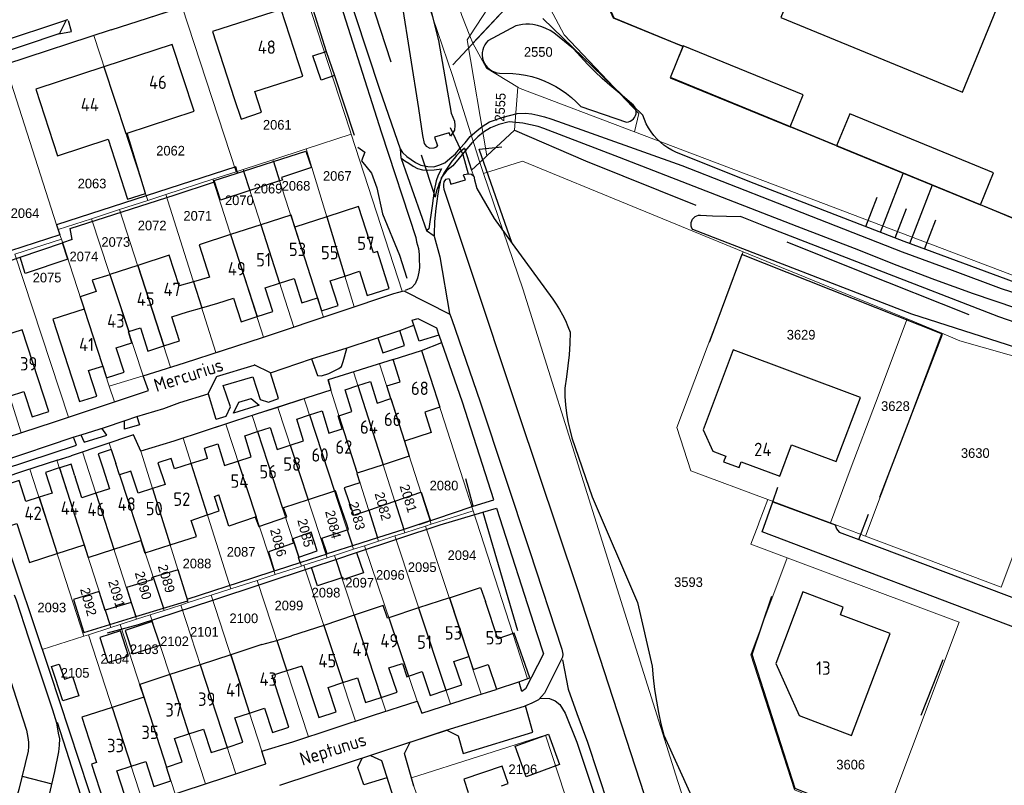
# Model space of a CAD drawing. Header units: metres. Extents: x 233874 to 239264, y 443832 to 448222.
# Tile 133 of 195: x 236697 to 236880, y 445769 to 445912. Entities that reach past the tile are written whole.
import ezdxf
from ezdxf.enums import TextEntityAlignment as Align

# ---------------------------------------------------------------- set-up
doc = ezdxf.new("R2010")
doc.units = ezdxf.units.M
doc.header["$MEASUREMENT"] = 0
doc.linetypes.add('DGN3', pattern=[54.868356, 36.578904, -18.289452])
for name, color, linetype in [('DAKRAND', 4, 'Continuous'), ('DAKRAND-BYG', 4, 'Continuous'), ('Goud-kadastrale grenzen', 13, 'Continuous'), ('HEG', 253, 'Continuous'), ('HEK', 253, 'Continuous'), ('HOOFDGEBOUW', 4, 'Continuous'), ('HUISNUMMER', 253, 'Continuous'), ('INSTEEKSLOOT', 153, 'Continuous'), ('KANTVERH', 253, 'Continuous'), ('KANTWATER', 153, 'Continuous'), ('KNTONVERHARD', 253, 'Continuous'), ('KUNSTWERK', 253, 'Continuous'), ('MUUR', 253, 'Continuous'), ('OVLIJNOBJ', 253, 'Continuous'), ('RASTER', 253, 'Continuous'), ('STRAATNAAM', 253, 'Continuous'), ('TALUD', 253, 'Continuous'), ('TUSSENMUUR', 253, 'Continuous')]:
    doc.layers.add(name, color=color, linetype=linetype)
for name, color, linetype, lineweight in [('G01 kadestrale perceelsgrens', 73, 'Continuous', 0), ('G02 kadestrale sectiegrens', 73, 'DGN3', 30), ('Z01 perceelnummer', 73, 'Continuous', 13)]:
    doc.layers.add(name, color=color, linetype=linetype, lineweight=lineweight)
doc.styles.get("Standard").update_dxf_attribs({"font": 'iso.shx'})
doc.styles.add('Styledgn001', font='dgn001.shx')

# ---------------------------------------------------------------- blocks, each defined once
blk = doc.blocks.new('TA', base_point=(75009.5, 300012))
for p, q in [((75009.5, 300012.5), (75010, 300012.5)), ((75009.5, 300012.25), (75010.5, 300012.25)), ((75009.5, 300012), (75010, 300012)), ((75009.5, 300011.75), (75010.5, 300011.75)), ((75009.5, 300011.5), (75010, 300011.5))]:
    blk.add_line(p, q)
blk = doc.blocks.new('A$C1532452F')
at = {"layer": 'G01 kadestrale perceelsgrens'}
for p, q in [((236780.608, 445909.105), (236790.615, 445924.331)), ((236748.43, 445921.563), (236758.198, 445891.526)), ((236781.172, 445907.695), (236792.604, 445919.96)), ((236792.604, 445919.96), (236798.198, 445909.291)), ((236726.935, 445914.513), (236736.974, 445883.741)), ((236710.44, 445909.133), (236720.493, 445878.371)), ((236780.608, 445909.105), (236781.172, 445907.695)), ((236798.198, 445909.291), (236812.106, 445894.595)), ((236694.506, 445901.788), (236703.494, 445873.795)), ((236777.364, 445901.677), (236782.442, 445885.438)), ((236789.571, 445899.535), (236788.957, 445891.48)), ((236812.106, 445894.595), (236811.308, 445891.201)), ((236750.05, 445888.001), (236758.454, 445890.74)), ((236758.198, 445891.526), (236758.454, 445890.74)), ((236758.454, 445890.74), (236767.99, 445861.423)), ((236743.83, 445885.974), (236750.05, 445888.001)), ((236750.05, 445888.001), (236759.019, 445858.499)), ((236738.288, 445884.169), (236743.83, 445885.974)), ((236743.83, 445885.974), (236753.326, 445856.597)), ((236782.442, 445885.438), (236783.145, 445883.383)), ((236790.413, 445885.723), (236783.145, 445883.383)), ((236790.413, 445885.723), (236831.598, 445868.808)), ((236732.633, 445882.327), (236736.974, 445883.741)), ((236736.974, 445883.741), (236738.288, 445884.169)), ((236738.288, 445884.169), (236747.753, 445854.747)), ((236780.944, 445884.004), (236781.33, 445882.901)), ((236723.886, 445879.477), (236732.633, 445882.327)), ((236732.633, 445882.327), (236742.134, 445852.884)), ((236720.493, 445878.371), (236723.886, 445879.477)), ((236723.886, 445879.477), (236733.21, 445849.986)), ((236715.235, 445876.658), (236720.493, 445878.371)), ((236710.012, 445874.956), (236715.235, 445876.658)), ((236715.235, 445876.658), (236724.781, 445847.271)), ((236703.494, 445873.795), (236703.796, 445872.931)), ((236703.796, 445872.931), (236710.012, 445874.956)), ((236710.012, 445874.956), (236719.683, 445845.658)), ((236703.796, 445872.931), (236704.133, 445871.968)), ((236704.133, 445871.968), (236704.399, 445871.152)), ((236695.727, 445868.338), (236704.399, 445871.152)), ((236704.399, 445871.152), (236713.34, 445843.738)), ((236695.727, 445868.338), (236705.75, 445837.938)), ((236862.172, 445856.251), (236831.598, 445868.808)), ((236687.253, 445865.588), (236696.861, 445835.024)), ((236747.753, 445854.747), (236753.326, 445856.597)), ((236856.275, 445840.556), (236862.172, 445856.251)), ((236868.648, 445853.591), (236862.172, 445856.251)), ((236742.134, 445852.884), (236747.753, 445854.747)), ((236854.428, 445815.733), (236868.648, 445853.591)), ((236763.775, 445847.907), (236766.3, 445848.698)), ((236719.683, 445845.658), (236724.781, 445847.271)), ((236758.879, 445846.374), (236763.775, 445847.907)), ((236758.879, 445846.374), (236768.462, 445816.367)), ((236763.775, 445847.907), (236773.36, 445817.947)), ((236713.34, 445843.738), (236719.683, 445845.658)), ((236714.287, 445840.779), (236713.34, 445843.738)), ((236754.682, 445842.962), (236763.578, 445814.791)), ((236705.75, 445837.938), (236714.287, 445840.779)), ((236744.778, 445839.764), (236749.689, 445841.35)), ((236749.689, 445841.35), (236758.918, 445813.287)), ((236739.989, 445838.218), (236744.778, 445839.764)), ((236744.778, 445839.764), (236754.013, 445811.705)), ((236851.773, 445828.573), (236856.275, 445840.556)), ((236739.989, 445838.218), (236749.219, 445810.159)), ((236727.093, 445834.009), (236735.062, 445836.619)), ((236735.062, 445836.619), (236744.294, 445808.57)), ((236691.186, 445833.177), (236696.861, 445835.024)), ((236727.093, 445834.009), (236735.997, 445805.893)), ((236708.325, 445831.44), (236713.291, 445833.095)), ((236708.325, 445831.44), (236718.417, 445800.223)), ((236713.291, 445833.095), (236723.572, 445801.886)), ((236719.224, 445831.564), (236728.073, 445803.338)), ((236698.529, 445828.249), (236703.567, 445829.882)), ((236703.567, 445829.882), (236713.615, 445798.675)), ((236698.529, 445828.249), (236708.612, 445797.061)), ((236851.773, 445828.573), (236847.872, 445818.189)), ((236836.191, 445822.566), (236847.872, 445818.189)), ((236773.36, 445817.947), (236781.208, 445820.48)), ((236781.208, 445820.48), (236791.332, 445789.129)), ((236700.838, 445794.553), (236693.261, 445817.165)), ((236768.462, 445816.367), (236772.354, 445817.622)), ((236772.354, 445817.622), (236773.36, 445817.947)), ((236772.354, 445817.622), (236782.738, 445786.264)), ((236847.872, 445818.189), (236854.428, 445815.733)), ((236763.578, 445814.791), (236766.603, 445815.767)), ((236766.603, 445815.767), (236768.462, 445816.367)), ((236766.603, 445815.767), (236776.983, 445784.429)), ((236755.321, 445812.127), (236758.918, 445813.287)), ((236758.918, 445813.287), (236760.962, 445813.947)), ((236760.962, 445813.947), (236763.578, 445814.791)), ((236760.962, 445813.947), (236770.749, 445784.923)), ((236833.039, 445814.205), (236839.781, 445811.703)), ((236749.643, 445810.296), (236754.013, 445811.705)), ((236754.013, 445811.705), (236755.321, 445812.127)), ((236755.321, 445812.127), (236764.943, 445783.072)), ((236744.294, 445808.57), (236749.219, 445810.159)), ((236749.219, 445810.159), (236749.643, 445810.296)), ((236749.643, 445810.296), (236759.273, 445781.222)), ((236740.914, 445807.48), (236744.294, 445808.57)), ((236732.358, 445804.72), (236735.997, 445805.893)), ((236735.997, 445805.893), (236740.914, 445807.48)), ((236740.914, 445807.48), (236750.492, 445778.314)), ((236728.073, 445803.338), (236732.358, 445804.72)), ((236732.358, 445804.72), (236741.81, 445775.623)), ((236723.572, 445801.886), (236726.656, 445802.881)), ((236726.656, 445802.881), (236728.073, 445803.338)), ((236726.656, 445802.881), (236736.914, 445771.356)), ((236715.391, 445799.247), (236718.417, 445800.223)), ((236718.417, 445800.223), (236720.974, 445801.048)), ((236720.974, 445801.048), (236723.572, 445801.886)), ((236720.974, 445801.048), (236731.253, 445769.49)), ((236709.456, 445797.333), (236713.615, 445798.675)), ((236713.615, 445798.675), (236715.391, 445799.247)), ((236715.391, 445799.247), (236725.619, 445767.648)), ((236700.838, 445794.553), (236708.612, 445797.061)), ((236708.612, 445797.061), (236709.456, 445797.333)), ((236709.456, 445797.333), (236719.74, 445765.726)), ((236700.951, 445794.217), (236700.838, 445794.553)), ((236791.332, 445789.129), (236785.535, 445787.126)), ((236785.535, 445787.126), (236782.738, 445786.264)), ((236764.943, 445783.072), (236770.749, 445784.923)), ((236750.492, 445778.314), (236759.273, 445781.222)), ((236725.619, 445767.648), (236731.253, 445769.49))]:
    blk.add_line(p, q, dxfattribs=at)
at = {"layer": 'G01 kadestrale perceelsgrens', "flags": 128}
for points in [[(236745.042, 445999.8), (236751.924, 445979.198), (236760.2, 445953.568), (236768.962, 445926.358), (236777.364, 445901.677)], [(236750.983, 446000), (236779.108, 445912.894), (236780.608, 445909.105)], [(236844.521, 445963.712), (236837.807, 445947.741), (236835.663, 445948.648), (236831.216, 445950.531), (236802.633, 445923.522), (236807.527, 445912.463), (236819.144, 445907.667), (236820.442, 445907.143), (236818.037, 445901.39), (236930.555, 445855.175)], [(236710.44, 445909.133), (236713.713, 445910.209), (236726.935, 445914.513)], [(236710.44, 445909.133), (236693.965, 445903.719), (236694.506, 445901.788)], [(236783.788, 445886.687), (236780.09, 445908.317), (236780.608, 445909.105)], [(236781.172, 445907.695), (236783.732, 445903.06), (236789.571, 445899.535)], [(236789.571, 445899.535), (236789.979, 445899.289), (236811.308, 445891.201)], [(236811.308, 445891.201), (236898.091, 445858.294), (236933.023, 445849.176)], [(236783.145, 445883.383), (236790.516, 445861.858), (236803.894, 445819.35), (236819.428, 445769.957), (236829.453, 445739.072), (236849.711, 445678.635)], [(236831.598, 445868.808), (236819.219, 445835.998), (236821.853, 445827.938), (236836.191, 445822.566)], [(236767.99, 445861.423), (236766.442, 445861.007), (236759.019, 445858.499)], [(236753.326, 445856.597), (236756.619, 445857.688), (236759.019, 445858.499)], [(236868.648, 445853.591), (236872.047, 445852.152), (236894.574, 445845.742), (236879.763, 445806.215), (236854.428, 445815.733)], [(236733.21, 445849.986), (236741.906, 445852.808), (236742.134, 445852.884)], [(236724.781, 445847.271), (236727.338, 445848.08), (236733.21, 445849.986)], [(236766.3, 445848.698), (236771.597, 445850.384), (236781.208, 445820.48)], [(236758.879, 445846.374), (236754.138, 445844.889), (236754.682, 445842.962)], [(236749.689, 445841.35), (236750.188, 445841.511), (236754.682, 445842.962)], [(236696.861, 445835.024), (236702.92, 445836.997), (236705.75, 445837.938)], [(236735.062, 445836.619), (236736.707, 445837.158), (236739.989, 445838.218)], [(236713.291, 445833.095), (236717.857, 445834.617), (236719.224, 445831.564)], [(236719.224, 445831.564), (236725.399, 445833.454), (236727.093, 445834.009)], [(236703.567, 445829.882), (236706.601, 445830.865), (236708.325, 445831.44)], [(236693.862, 445826.679), (236697.317, 445827.856), (236698.529, 445828.249)], [(236836.191, 445822.566), (236834.609, 445818.333), (236834.4, 445817.772), (236833.039, 445814.205)], [(236854.116, 445752.301), (236850.004, 445764.8), (236841.16, 445768.421), (236833.003, 445793.615), (236839.781, 445811.703)], [(236839.781, 445811.703), (236871.909, 445799.697), (236854.116, 445752.301)], [(236700.951, 445794.217), (236702.245, 445790.354), (236711.281, 445763.008), (236718.962, 445765.472), (236719.74, 445765.726)], [(236776.983, 445784.429), (236781.13, 445785.769), (236782.738, 445786.264)], [(236770.749, 445784.923), (236771.649, 445782.706), (236776.983, 445784.429)], [(236759.273, 445781.222), (236762.65, 445782.341), (236764.943, 445783.072)], [(236741.81, 445775.623), (236747.591, 445777.353), (236750.492, 445778.314)], [(236798.312, 445767.561), (236794.723, 445778.595), (236769.72, 445770.653)], [(236736.914, 445771.356), (236742.563, 445773.252), (236741.81, 445775.623)], [(236731.253, 445769.49), (236735.059, 445770.734), (236736.914, 445771.356)], [(236769.72, 445770.653), (236770.181, 445769.084), (236773.597, 445759.274)]]:
    blk.add_lwpolyline(points, dxfattribs=at)
at = {"layer": 'G02 kadestrale sectiegrens'}
for p, q in [((236754.526, 445939.013), (236774.113, 445879.012)), ((236783.788, 445886.687), (236788.957, 445891.48)), ((236779.595, 445888.156), (236780.944, 445884.004)), ((236782.442, 445885.438), (236783.788, 445886.687)), ((236780.944, 445884.004), (236782.442, 445885.438))]:
    blk.add_line(p, q, dxfattribs=at)
at = {"layer": 'G02 kadestrale sectiegrens', "flags": 128}
blk.add_lwpolyline([(236788.957, 445891.48), (236802.161, 445885.756), (236824.115, 445876.909), (236853.398, 445865.197), (236887.93, 445851.369)], dxfattribs=at)
at = {"layer": 'G02 kadestrale sectiegrens'}
blk.add_ellipse((236790.493, 445875.407), major_axis=(-10.898, 12.749), ratio=1, start_param=0, end_param=0.6468765, dxfattribs=at)
at = {"layer": 'G01 kadestrale perceelsgrens', "style": 'Styledgn001'}
for s, rotation, p in [('2555', 87.10873, (236786.27, 445895.76)), ('2081', 287.62037, (236769.137, 445822.784)), ('2082', 285.04936, (236764.39, 445821.307)), ('2084', 283.86969, (236755.11, 445817.932)), ('2083', 285.64666, (236759.54, 445819.514)), ('2085', 284.3416, (236749.942, 445816.35)), ('2086', 285.1046, (236744.879, 445814.557)), ('2089', 286.968, (236723.998, 445807.807)), ('2091', 286.42508, (236714.717, 445804.96)), ('2090', 286.02411, (236719.674, 445806.541)), ('2092', 285.42597, (236709.444, 445803.484))]:
    blk.add_text(s, height=1.8, rotation=rotation, dxfattribs=at).set_placement(p, align=Align.MIDDLE_CENTER)
at = {"layer": 'Z01 perceelnummer', "linetype": 'Continuous', "lineweight": 13, "style": 'Styledgn001'}
for s, p in [('2550', (236793.378, 445906.076)), ('2061', (236744.678, 445892.49)), ('2062', (236724.767, 445887.654)), ('2067', (236755.879, 445882.937)), ('2063', (236710.114, 445881.525)), ('2069', (236742.948, 445880.58)), ('2068', (236748.169, 445881.1)), ('2070', (236737.597, 445878.402)), ('2064', (236697.61, 445875.991)), ('2071', (236729.842, 445875.499)), ('2072', (236721.327, 445873.703)), ('2073', (236714.54, 445870.616)), ('2074', (236708.591, 445867.924)), ('2075', (236701.721, 445863.977)), ('3629', (236842.412, 445853.315)), ('3628', (236860.013, 445840)), ('3630', (236874.91, 445831.233)), ('2080', (236775.782, 445825.169)), ('2087', (236737.923, 445812.804)), ('2094', (236779.131, 445812.174)), ('2088', (236729.694, 445810.629)), ('2096', (236765.774, 445808.497)), ('2095', (236771.718, 445809.942)), ('2097', (236760.048, 445807.051)), ('3593', (236821.399, 445807.154)), ('2098', (236753.767, 445805.193)), ('2093', (236702.61, 445802.417)), ('2099', (236746.846, 445802.789)), ('2100', (236738.437, 445800.399)), ('2101', (236731.072, 445797.875)), ('2102', (236725.504, 445796.104)), ('2103', (236719.858, 445794.627)), ('2104', (236714.355, 445792.833)), ('2105', (236706.96, 445790.214)), ('2106', (236790.492, 445772.229)), ('3606', (236851.661, 445773.103))]:
    blk.add_text(s, height=1.8, dxfattribs=at).set_placement(p, align=Align.MIDDLE_CENTER)

msp = doc.modelspace()

# ---------------------------------------------------------------- linework, layer by layer
at = {"layer": 'DAKRAND'}
for p, q in [((236729.04, 445863.19), (236726.36, 445862.44)), ((236732.05, 445864.03), (236729.04, 445863.19)), ((236730.57, 445858.34), (236733.61, 445859.19)), ((236727.93, 445857.61), (236730.57, 445858.34)), ((236731.68, 445830.22), (236728.6, 445829.27)), ((236728.6, 445829.27), (236725.5, 445828.3)), ((236761.74, 445820.61), (236766.58, 445822.25)), ((236766.58, 445822.25), (236771.45, 445823.91)), ((236773.16, 445818.57), (236768.26, 445816.99)), ((236768.26, 445816.99), (236763.38, 445815.41)), ((236758.71, 445813.91), (236753.98, 445812.41)), ((236744.59, 445796.29), (236747.36, 445797.1)), ((236741.81, 445795.49), (236744.59, 445796.29)), ((236749.23, 445791.46), (236746.46, 445790.58)), ((236746.46, 445790.58), (236743.7, 445789.7))]:
    msp.add_line(p, q, dxfattribs=at)
for points in [[(236736.66, 445897.41), (236737.93, 445893.51), (236741.76, 445894.85), (236740.51, 445898.67)], [(236713.13, 445889.78), (236716.71, 445878.64), (236720.1, 445879.68), (236716.64, 445890.93)], [(236713.43, 445864.52), (236710.16, 445863.47), (236710.9, 445861.35)], [(236773.87, 445843.31), (236775.02, 445839.81), (236772.2, 445838.86)], [(236757.74, 445816.88), (236757.97, 445816.96), (236757.68, 445817.96), (236756.23, 445822.05), (236755.52, 445824.18)], [(236757.17, 445824.72), (236758.91, 445819.65), (236761.74, 445820.61)], [(236731.63, 445819.7), (236733.84, 445820.46), (236732.97, 445823.15), (236733.8, 445823.43)], [(236771.45, 445823.91), (236771.5, 445823.92), (236773.26, 445818.6), (236773.16, 445818.57)], [(236740.58, 445819.26), (236741.22, 445817.54), (236746.43, 445819.31), (236745.83, 445820.99)], [(236728.62, 445818.67), (236731.62, 445819.7), (236731.63, 445819.7)], [(236753.98, 445812.41), (236752.97, 445815.33), (236757.74, 445816.88)], [(236763.38, 445815.41), (236758.87, 445813.96), (236758.71, 445813.91)], [(236776.78, 445804.25), (236782.62, 445806.18), (236783.51, 445803.55)]]:
    msp.add_lwpolyline(points, dxfattribs=at)
at = {"layer": 'DAKRAND-BYG'}
for p, q in [((236753.81, 445906.18), (236755.35, 445901.69)), ((236755.35, 445901.69), (236752.85, 445900.84)), ((236738.39, 445883.86), (236743.94, 445885.63)), ((236732.9, 445882.1), (236738.39, 445883.86)), ((236745.11, 445882), (236739.56, 445880.2)), ((236696.73, 445867.81), (236704.62, 445870.48)), ((236705.61, 445867.44), (236704.62, 445870.48)), ((236751.05, 445809.87), (236755.57, 445811.36)), ((236755.57, 445811.36), (236759.46, 445812.65)), ((236726.21, 445809.47), (236721.54, 445808.05)), ((236717.4, 445803.37), (236712.58, 445801.9)), ((236718.26, 445800.71), (236723.44, 445802.29)), ((236713.43, 445799.24), (236718.26, 445800.71))]:
    msp.add_line(p, q, dxfattribs=at)
for points in [[(236752.85, 445900.84), (236751.31, 445905.33), (236753.81, 445906.18)], [(236743.94, 445885.63), (236750.03, 445887.58), (236751.05, 445884.49), (236745.49, 445882.67), (236745.64, 445882.18), (236745.11, 445882)], [(236739.56, 445880.2), (236734.08, 445878.42), (236732.9, 445882.1)], [(236705.61, 445867.44), (236697.64, 445864.77), (236696.73, 445867.81)], [(236747.55, 445815.23), (236747.43, 445815.19), (236747.73, 445814.4), (236743.05, 445812.81), (236744.11, 445809.24)], [(236748.68, 445811.78), (236752.12, 445813), (236750.98, 445816.46), (236747.55, 445815.23)], [(236748.92, 445810.79), (236748.63, 445811.76), (236748.68, 445811.78)], [(236759.46, 445812.65), (236760.77, 445808.89), (236757.02, 445807.67), (236756.89, 445808.04), (236756.7, 445807.98)], [(236723.44, 445802.29), (236727.98, 445803.68), (236726.21, 445809.47)], [(236744.11, 445809.24), (236744.54, 445809.37), (236748.92, 445810.79)], [(236756.7, 445807.98), (236752.17, 445806.44), (236751.05, 445809.87)], [(236721.54, 445808.05), (236721.23, 445807.95), (236721.34, 445807.6), (236716.56, 445806.14), (236717.41, 445803.37), (236717.4, 445803.37)], [(236712.58, 445801.9), (236712.54, 445801.88), (236711.46, 445805.4), (236706.68, 445803.94), (236708.57, 445797.76), (236713.43, 445799.24)], [(236721.35, 445799.83), (236716.27, 445798.15), (236717.73, 445793.75), (236722.8, 445795.42), (236721.35, 445799.83)], [(236716.92, 445793.39), (236715.42, 445798.05), (236711.56, 445796.81), (236713.06, 445792.14), (236716.92, 445793.39)], [(236704.64, 445784.98), (236702.53, 445791.39), (236704.01, 445791.87), (236704.95, 445789.02), (236706.45, 445789.52), (236707.62, 445785.96), (236704.64, 445784.98)], [(236789.05, 445776.54), (236795.29, 445778.81), (236797.36, 445773.12), (236791.11, 445770.85), (236789.05, 445776.54)]]:
    msp.add_lwpolyline(points, dxfattribs=at)
at = {"layer": 'HEG'}
msp.add_line((236783.05, 445820.23), (236789.5, 445798.12), dxfattribs=at)
msp.add_lwpolyline([(236759.71, 445888.34), (236760.99, 445887.41), (236760.36, 445885.78), (236762.27, 445883.44), (236763.28, 445880.7), (236764.33, 445875.88)], dxfattribs=at)
at = {"layer": 'HEK'}
msp.add_line((236864.82, 445782.3), (236868.92, 445792.74), dxfattribs=at)
for points in [[(236776.95, 445891.96), (236779.31, 445886.95), (236780.27, 445883.34)], [(236764.33, 445875.88), (236767.47, 445868.18), (236768.85, 445863.85)], [(236857.09, 445823.03), (236868.81, 445853.45), (236831.36, 445868.28), (236825.25, 445851.85)], [(236849.23, 445765.5), (236841.32, 445768.67), (236833.26, 445793.66), (236836.93, 445804.52)]]:
    msp.add_lwpolyline(points, dxfattribs=at)
at = {"layer": 'HOOFDGEBOUW'}
for p, q in [((236747.18, 445875.61), (236741.62, 445873.82)), ((236741.62, 445873.82), (236735.97, 445872)), ((236713.45, 445864.53), (236713.43, 445864.52)), ((236718.63, 445866.21), (236713.45, 445864.53)), ((236713.7, 445831.9), (236711.28, 445831.11)), ((236713.7, 445831.9), (236714.55, 445829.27)), ((236711.28, 445831.11), (236712.13, 445828.49)), ((236703.99, 445828.45), (236704.02, 445828.46)), ((236704.02, 445828.46), (236704.12, 445828.49)), ((236764.41, 445829.06), (236759.58, 445827.47)), ((236706.92, 445826.97), (236706.97, 445826.82)), ((236755.35, 445824.12), (236750.46, 445822.51)), ((236755.52, 445824.18), (236755.35, 445824.12)), ((236750.46, 445822.51), (236745.83, 445820.99)), ((236729.59, 445815.68), (236728.62, 445818.67)), ((236724.7, 445814.1), (236729.59, 445815.68)), ((236709.4, 445811.76), (236714.19, 445813.3)), ((236720.05, 445812.59), (236724.7, 445814.1)), ((236776.78, 445804.25), (236771.05, 445802.35)), ((236771.05, 445802.35), (236765.49, 445800.51)), ((236785.82, 445796.57), (236783.51, 445803.55)), ((236759.02, 445800.96), (236753.36, 445799.09)), ((236753.36, 445799.09), (236747.36, 445797.1)), ((236741.81, 445795.49), (236735.98, 445793.59)), ((236735.98, 445793.59), (236730.28, 445791.73)), ((236730.28, 445791.73), (236724.61, 445789.89)), ((236724.61, 445789.89), (236719.01, 445788.07)), ((236746.83, 445780.07), (236743.7, 445789.7))]:
    msp.add_line(p, q, dxfattribs=at)
for points in [[(236872.52, 445898.58), (236879.44, 445915.44), (236845.55, 445929.38), (236838.62, 445912.52), (236872.52, 445898.58)], [(236740.51, 445898.67), (236749.43, 445901.57), (236745.38, 445914.03), (236732.61, 445909.88), (236736.66, 445897.41)], [(236716.64, 445890.93), (236729.14, 445895.02), (236725.06, 445907.48), (236712.34, 445903.33)], [(236820.43, 445907.25), (236820.36, 445907.07), (236817.97, 445901.26), (236840.34, 445892.1), (236842.79, 445898.08), (236820.43, 445907.25)], [(236712.34, 445903.33), (236699.61, 445899.16), (236703.68, 445886.69), (236713.13, 445889.78)], [(236849.04, 445888.54), (236864.18, 445882.34), (236875.86, 445877.53), (236878.31, 445883.5), (236851.48, 445894.51), (236849.04, 445888.54)], [(236753.9, 445875.33), (236747.95, 445873.41), (236747.24, 445875.63), (236747.18, 445875.61)], [(236757.26, 445864.27), (236759.99, 445865.15), (236761.46, 445860.61), (236765.58, 445861.94), (236763.36, 445868.84), (236762.63, 445868.6), (236759.84, 445877.25), (236753.9, 445875.33)], [(236735.97, 445872), (236730.09, 445870.1), (236732.05, 445864.03)], [(236726.36, 445862.44), (236724.51, 445868.13), (236718.63, 445866.21)], [(236740.9, 445856.71), (236743.86, 445857.67), (236742.44, 445862.09), (236745.11, 445862.96)], [(236745.11, 445862.96), (236747.8, 445863.82), (236749.26, 445859.29), (236752.15, 445860.22), (236752.94, 445857.78), (236752.94, 445857.78)], [(236752.94, 445857.78), (236756.01, 445858.77), (236754.52, 445863.39), (236757.26, 445864.27)], [(236710.9, 445861.35), (236707.92, 445860.39), (236708.66, 445858.12), (236708.65, 445858.11)], [(236733.61, 445859.19), (236736.52, 445860.12), (236737.93, 445855.75), (236740.9, 445856.71)], [(236708.65, 445858.11), (236702.8, 445856.21), (236707.8, 445840.83), (236711.02, 445841.88), (236709.48, 445846.61), (236712.12, 445847.46), (236712.83, 445845.29), (236712.83, 445845.29)], [(236723.5, 445851.22), (236726.44, 445852.17), (236724.98, 445856.65), (236727.93, 445857.61)], [(236694.7, 445841.88), (236697.41, 445842.73), (236698.96, 445838.01), (236702.06, 445838.99), (236697.06, 445854.22), (236691.39, 445852.44)], [(236712.83, 445845.29), (236716.09, 445846.35), (236714.61, 445850.88), (236717.55, 445851.83), (236716.89, 445853.87), (236716.96, 445853.9)], [(236716.96, 445853.9), (236719.14, 445854.61), (236720.55, 445850.26), (236723.5, 445851.22)], [(236765.86, 445841.39), (236765.88, 445841.39), (236765.1, 445843.75), (236767.58, 445844.55), (236766.3, 445848.7), (236771.6, 445850.38), (236773.87, 445843.31)], [(236824.11, 445835.55), (236825.92, 445831.58), (236828.36, 445830.68), (236827.96, 445829.6), (236830.83, 445828.52), (236831.24, 445829.61), (236838.43, 445826.94), (236840.61, 445832.75), (236848.96, 445829.63), (236853.47, 445841.61), (236829.71, 445850.49), (236824.11, 445835.55)], [(236759.7, 445843.82), (236762.04, 445844.59), (236763.3, 445840.55), (236765.86, 445841.39)], [(236756.18, 445838.21), (236758.61, 445839), (236757.35, 445843.04), (236759.7, 445843.82)], [(236750.68, 445838.35), (236753.02, 445839.12), (236754.32, 445834.95), (236756.81, 445835.77), (236756.06, 445838.16), (236756.18, 445838.21)], [(236772.2, 445838.86), (236773.38, 445835.09), (236768.4, 445833.45)], [(236747.11, 445832.69), (236749.59, 445833.5), (236748.32, 445837.57), (236750.68, 445838.35)], [(236737.34, 445829.71), (236739.83, 445830.53), (236738.61, 445834.47), (236740.96, 445835.25)], [(236740.96, 445835.25), (236743.33, 445836.03), (236744.63, 445831.87), (236747.11, 445832.69)], [(236768.4, 445833.45), (236768.4, 445833.45), (236769.29, 445830.66), (236764.41, 445829.06)], [(236731.68, 445830.22), (236731.09, 445832.13), (236733.57, 445832.95), (236734.84, 445828.89), (236737.34, 445829.71)], [(236725.5, 445828.3), (236724.89, 445830.2), (236722.42, 445829.4), (236723.73, 445825.36), (236721.4, 445824.61)], [(236703.99, 445828.45), (236701.45, 445827.63), (236702.7, 445823.77), (236700.23, 445822.98)], [(236706.92, 445826.97), (236706.21, 445829.17), (236704.12, 445828.49)], [(236712.13, 445828.49), (236713.39, 445824.58), (236710.81, 445823.75)], [(236715.25, 445827.15), (236715.24, 445827.15), (236714.55, 445829.27)], [(236721.4, 445824.61), (236718.7, 445823.73), (236717.37, 445827.84), (236715.25, 445827.15)], [(236700.23, 445822.98), (236697.76, 445822.18), (236696.49, 445826.11), (236690.95, 445824.32), (236693.26, 445817.16), (236696.07, 445818.08), (236698.43, 445810.79), (236703.63, 445812.47)], [(236710.81, 445823.75), (236708.23, 445822.91), (236706.97, 445826.82)], [(236759.58, 445827.47), (236759.53, 445827.45), (236760.09, 445825.68), (236757.17, 445824.72)], [(236740.58, 445819.26), (236735.61, 445817.62), (236733.8, 445823.43)], [(236714.19, 445813.3), (236719.19, 445814.92), (236719.95, 445812.56), (236720.05, 445812.59)], [(236703.63, 445812.47), (236708.64, 445814.09), (236709.39, 445811.75), (236709.4, 445811.76)], [(236837.67, 445791.99), (236842.05, 445782.24), (236851.82, 445778.54), (236859.03, 445797.54), (236849.74, 445801.06), (236850.27, 445802.46), (236842.72, 445805.32), (236837.67, 445791.99)], [(236765.49, 445800.51), (236765.22, 445800.42), (236764.45, 445802.76), (236759.02, 445800.96)], [(236789.72, 445788.57), (236791.79, 445789.28), (236788.9, 445797.63), (236785.82, 445796.57)], [(236776.13, 445786.99), (236779.08, 445787.97), (236777.63, 445792.33), (236780.42, 445793.25)], [(236780.42, 445793.25), (236780.42, 445793.26), (236781.23, 445790.83), (236784.04, 445791.77), (236785.55, 445787.19), (236789.72, 445788.57)], [(236749.23, 445791.46), (236752.4, 445781.89), (236755.67, 445782.97), (236754.17, 445787.51), (236756.89, 445788.41)], [(236764.09, 445785.65), (236767.03, 445786.62), (236765.52, 445791.16), (236768.02, 445791.99), (236768.84, 445789.5), (236769.17, 445789.61)], [(236756.89, 445788.41), (236759.62, 445789.31), (236761.15, 445784.67), (236764.09, 445785.65)], [(236769.17, 445789.61), (236771.72, 445790.46), (236773.19, 445786.02), (236776.13, 445786.99)], [(236719.01, 445788.07), (236718.98, 445788.05), (236719.75, 445785.69), (236713.87, 445783.78)], [(236713.87, 445783.78), (236708.21, 445781.94), (236710.96, 445773.48), (236710.03, 445773.18), (236712.34, 445766.09), (236716.22, 445767.35), (236714.73, 445771.95), (236717.43, 445772.83)], [(236735.3, 445776.32), (236738.23, 445777.28), (236736.75, 445781.82), (236739.51, 445782.72)], [(236739.51, 445782.72), (236742.28, 445783.62), (236743.76, 445779.08), (236746.83, 445780.07)], [(236724, 445772.64), (236726.9, 445773.59), (236725.47, 445777.96), (236728.2, 445778.85)], [(236728.2, 445778.85), (236730.94, 445779.74), (236732.36, 445775.37), (236735.3, 445776.32)], [(236717.43, 445772.83), (236720.13, 445773.71), (236721.65, 445769.03), (236724.84, 445770.06), (236724, 445772.64), (236724, 445772.64)], [(236786.48, 445769.17), (236787.74, 445769.59), (236786.66, 445772.8), (236779.46, 445770.39), (236780.3, 445767.9)]]:
    msp.add_lwpolyline(points, dxfattribs=at)
at = {"layer": 'INSTEEKSLOOT'}
msp.add_line((236788.51, 445870.33), (236796.06, 445859.97), dxfattribs=at)
for points in [[(236763.4, 445946.65), (236765.23, 445943.67), (236768.38, 445933.6), (236774.77, 445908.22), (236777.11, 445894.66)], [(236764.63, 445926.39), (236767.93, 445915.2), (236771.04, 445895.5)], [(236779.39, 445883.19), (236779.92, 445883.27), (236780.37, 445883.33), (236780.92, 445883.29), (236781.33, 445882.9), (236781.5, 445882.2), (236781.92, 445880.57)], [(236776.73, 445882.41), (236776.08, 445882.27), (236775.78, 445881.87), (236775.7, 445881.36), (236775.71, 445880.91), (236775.77, 445880.46), (236780.36, 445866.66), (236789.67, 445838.63), (236800.63, 445805.96), (236818.13, 445752.22), (236834.36, 445703.16), (236844.04, 445673.88), (236847.87, 445660.57), (236848.62, 445656.47), (236855.84, 445631.59)], [(236781.92, 445880.57), (236785.13, 445874.98), (236788.51, 445870.33)], [(236822.22, 445872.92), (236822.04, 445873.22), (236821.92, 445873.55), (236821.88, 445873.9), (236821.9, 445874.24), (236822, 445874.58), (236822.16, 445874.89), (236822.38, 445875.15), (236822.65, 445875.37), (236822.96, 445875.53), (236823.29, 445875.63), (236823.64, 445875.65)], [(236823.64, 445875.65), (236825.89, 445875.53), (236831.1, 445875.4)], [(236914.32, 445846.87), (236906.17, 445848.89), (236897.89, 445851.05), (236891.22, 445852.8), (236885.97, 445854.33), (236879.33, 445856.68), (236855.83, 445865.76), (236835.46, 445873.65), (236831.1, 445875.4)], [(236915.08, 445840.5), (236863.07, 445857.14), (236822.22, 445872.92)], [(236796.06, 445859.97), (236796.73, 445859.01), (236797.35, 445858.02), (236797.92, 445857), (236798.44, 445855.95), (236798.91, 445854.87), (236799.31, 445853.78)], [(236799.31, 445853.78), (236799.25, 445851.68), (236799.12, 445849.59), (236798.91, 445847.51), (236798.64, 445845.43), (236798.3, 445843.37)], [(236798.3, 445843.37), (236798.34, 445841.8), (236798.45, 445840.24), (236798.64, 445838.68), (236798.9, 445837.14), (236799.24, 445835.61), (236799.65, 445834.09)], [(236799.65, 445834.09), (236803.42, 445823.05), (236811.88, 445803.37), (236814.6, 445791.46)], [(236814.6, 445791.46), (236814.8, 445789.29), (236815.07, 445787.12), (236815.4, 445784.97), (236815.8, 445782.82), (236816.26, 445780.69), (236816.78, 445778.57)], [(236816.78, 445778.57), (236824.36, 445761.87), (236830.82, 445747.5), (236835.45, 445732.08), (236840.83, 445707.35)]]:
    msp.add_lwpolyline(points, dxfattribs=at)
at = {"layer": 'KANTVERH'}
for p, q in [((236683.73, 445904.91), (236705.21, 445912)), ((236767.59, 445888.01), (236767.73, 445886.32)), ((236706.39, 445871.08), (236704.62, 445870.48)), ((236771.56, 445850.37), (236775.36, 445851.88)), ((236733.32, 445845.49), (236740.34, 445847.65)), ((236731.76, 445842.27), (236733.32, 445845.44)), ((236703.65, 445829.91), (236706.19, 445830.73)), ((236837.16, 445822.15), (236838.05, 445824.85)), ((236837.16, 445822.15), (236848.75, 445817.82)), ((236853.2, 445815.09), (236854.98, 445819.84)), ((236849.52, 445816.48), (236853.2, 445815.09)), ((236853.2, 445815.09), (236899.47, 445797.64)), ((236697.06, 445770.92), (236702.6, 445769.53))]:
    msp.add_line(p, q, dxfattribs=at)
for points in [[(236730.7, 445998.9), (236735.4, 445983.58), (236740.78, 445966.74), (236746.19, 445950.6), (236752.71, 445931.84), (236759.23, 445912.89), (236763.74, 445899.16)], [(236713.71, 445910.21), (236734.01, 445916.82), (236748.95, 445921.73)], [(236752.42, 445922.88), (236752.87, 445922.89), (236753.37, 445922.9), (236753.88, 445922.56), (236754.29, 445921.93), (236764.13, 445891.01), (236770.52, 445871.46), (236770.64, 445870.66), (236771.02, 445869.43), (236771.15, 445868.29), (236771.17, 445867.29), (236771.2, 445866.15), (236771.2, 445865.85), (236771.08, 445865), (236770.85, 445863.9), (236770.38, 445862.79), (236769.7, 445862.08), (236768.52, 445861.55)], [(236705.61, 445912.1), (236705.31, 445912), (236705.17, 445911.75), (236704.07, 445909.53), (236703.93, 445909.43), (236703.53, 445909.32), (236686.7, 445903.69)], [(236703.93, 445909.43), (236706.31, 445909.88), (236705.71, 445911.91)], [(236713.71, 445910.21), (236693.96, 445903.72), (236694.51, 445901.79)], [(236763.74, 445899.16), (236767.59, 445888.01), (236767.6, 445887.99)], [(236767.78, 445886.18), (236772.53, 445872.75), (236773.95, 445871.74)], [(236737.27, 445883.5), (236736.97, 445884.65), (236703.49, 445873.79), (236704.13, 445871.97), (236694.91, 445868.94)], [(236706.39, 445871.08), (236706.05, 445873.11), (236725.65, 445879.4), (236732.76, 445881.81), (236732.97, 445881.88)], [(236773.95, 445871.73), (236774.99, 445867.83), (236776.83, 445857.28)], [(236687.45, 445864.9), (236694.5, 445867.06), (236696.73, 445867.81)], [(236688.4, 445832.27), (236702.92, 445837), (236720.64, 445842.89), (236719.68, 445845.66), (236727.34, 445848.08), (236741.91, 445852.81), (236756.62, 445857.69), (236766.44, 445861.01), (236768.27, 445861.5), (236776.84, 445857.13), (236777.26, 445856.14), (236782.55, 445840.79), (236791.72, 445813.04), (236797.74, 445794.67), (236797.96, 445793.73), (236797.92, 445793.14), (236794.55, 445786.44), (236793.43, 445785.22), (236792.2, 445784.59), (236790.96, 445784.04), (236790.73, 445783.96), (236776.15, 445779.48), (236763.37, 445775.24), (236745.1, 445769.23)], [(236774.84, 445853.25), (236771.16, 445852.12), (236769.85, 445856.01), (236770.88, 445856.34), (236774.36, 445854.58), (236774.84, 445853.25)], [(236751.06, 445848.8), (236757.73, 445850.85), (236767.55, 445854.12), (236770.16, 445855.08)], [(236763.42, 445852.74), (236764.37, 445849.91), (236768.42, 445851.3), (236767.54, 445854.11)], [(236781.2, 445821.31), (236785.07, 445822.51), (236779.22, 445840.71), (236774.89, 445853.25)], [(236743.41, 445846.18), (236751.06, 445848.8), (236752.18, 445845.69), (236752.93, 445845.66), (236754.31, 445846.09), (236756.18, 445847.03), (236756.67, 445847.39), (236756.99, 445848.29), (236757.68, 445850.75)], [(236766.3, 445848.7), (236754.14, 445844.89), (236754.68, 445842.96), (236750.19, 445841.51), (236736.71, 445837.16), (236725.4, 445833.45), (236719.22, 445831.56), (236717.86, 445834.62), (236706.6, 445830.86), (236706.19, 445830.73)], [(236733.26, 445837.57), (236735.14, 445838.12), (236735.95, 445839.88), (236734.61, 445843.83), (236740.09, 445845.45), (236741.49, 445841.25), (236743.04, 445840.74), (236744.92, 445841.39), (236743.41, 445846.18), (236740.34, 445847.7)], [(236718.47, 445838.07), (236723.51, 445839.58), (236726.52, 445840.65), (236731.76, 445842.27), (236733.2, 445837.56)], [(236741.31, 445840.2), (236736.52, 445838.65), (236737.52, 445840.76), (236739.79, 445841.41), (236741.31, 445840.2)], [(236680.85, 445825.52), (236686.08, 445827.34), (236687.66, 445827.87), (236688.89, 445828.35), (236692.9, 445829.59), (236706.62, 445834.2), (236708.25, 445834.69), (236712.45, 445835.98), (236716.3, 445837.32), (236718.47, 445838.07), (236718.98, 445836.5), (236716.19, 445835.72), (236716.2, 445837.27)], [(236708.05, 445834.63), (236708.63, 445833.25), (236712.88, 445834.6), (236711.95, 445835.87)], [(236692.89, 445829.64), (236693.43, 445828.16), (236707.2, 445832.72), (236706.67, 445834.2)], [(236703.65, 445829.91), (236697.32, 445827.86), (236693.86, 445826.68), (236694.28, 445825.4)], [(236771.16, 445817.88), (236780.83, 445821.19), (236781.2, 445821.31)], [(236783.05, 445820.23), (236785.56, 445820.98), (236793.09, 445797.55), (236794.37, 445793.8), (236791, 445787.25), (236790.31, 445786.72), (236789.82, 445788.51)], [(236915.11, 445784.77), (236906.96, 445789.32), (236884.73, 445797.76), (236835.14, 445816.56), (236837.16, 445822.15)], [(236759.46, 445812.65), (236775.09, 445817.82), (236783.05, 445820.23)], [(236693.25, 445817.2), (236702.24, 445790.35), (236711.28, 445763.01)], [(236848.75, 445817.82), (236848.87, 445817.45), (236849.04, 445817.09), (236849.26, 445816.77), (236849.52, 445816.48)], [(236748.92, 445810.79), (236750.86, 445811.43), (236753.98, 445812.41)], [(236712.97, 445797.68), (236718.76, 445799.26), (236732.63, 445803.78), (236751.05, 445809.87)], [(236727.89, 445803.97), (236740.1, 445807.93), (236744.11, 445809.24)], [(236687.54, 445805.73), (236688.51, 445804.8), (236689.17, 445804.12), (236689.79, 445803.34), (236690.46, 445802.21), (236691.27, 445799.94), (236692.93, 445794.81), (236695.94, 445785.47), (236697.87, 445779.55), (236698.15, 445778.16), (236698.23, 445777.27), (236698.24, 445776.47), (236698.22, 445775.58), (236696.45, 445768.47), (236695.71, 445765.76), (236695.13, 445763.06), (236694.75, 445761.67)], [(236695.58, 445804.77), (236695.95, 445803.84), (236698.26, 445796.78), (236701.05, 445788.38), (236702.76, 445783.35), (236703.51, 445780.88), (236703.81, 445778.99), (236704.03, 445777.9), (236704.01, 445776.71), (236703.84, 445775.51), (236703.13, 445771.81), (236700.92, 445762.4), (236700.66, 445761.34)], [(236704.89, 445760.96), (236718.96, 445765.47), (236735.06, 445770.73), (236742.56, 445773.25), (236741.81, 445775.62), (236747.59, 445777.35), (236762.65, 445782.34), (236770.75, 445784.92), (236771.65, 445782.71), (236781.13, 445785.77), (236785.54, 445787.13)], [(236770.18, 445769.08), (236768.39, 445775.16), (236769.49, 445777.28), (236776.3, 445779.53), (236778.42, 445778.49), (236779.34, 445775.17), (236792.33, 445779.17), (236791.02, 445784.05)], [(236700.66, 445761.34), (236701.6, 445760.93), (236702.5, 445760.75), (236703.2, 445760.77), (236703.99, 445760.78), (236704.59, 445760.8), (236704.89, 445761.01), (236703.58, 445765.85), (236708.02, 445767.37), (236703.66, 445780.98)], [(236762.08, 445774.81), (236764.1, 445773.87), (236769.9, 445755.69)], [(236765.14, 445770.61), (236760.82, 445769.31), (236759.7, 445772.57), (236760.54, 445774.31)]]:
    msp.add_lwpolyline(points, dxfattribs=at)
at = {"layer": 'KANTWATER'}
for p, q in [((236789.16, 445910.94), (236783.99, 445908.18)), ((236799.96, 445906.64), (236796.29, 445909.62)), ((236786.13, 445902.11), (236788.61, 445902.06)), ((236810.79, 445896.44), (236808.19, 445898.63)), ((236801.31, 445895.89), (236809.83, 445893))]:
    msp.add_line(p, q, dxfattribs=at)
for points in [[(236792.36, 445911.18), (236791.72, 445911.25), (236791.07, 445911.26), (236790.42, 445911.21), (236789.79, 445911.1), (236789.16, 445910.94)], [(236796.29, 445909.62), (236795.57, 445910.08), (236794.81, 445910.46), (236794.01, 445910.78), (236793.2, 445911.02), (236792.36, 445911.18)], [(236783.99, 445908.18), (236783.66, 445907.81), (236783.38, 445907.39), (236783.16, 445906.93), (236783.01, 445906.45), (236782.93, 445905.96), (236782.93, 445905.45), (236782.99, 445904.95), (236783.12, 445904.47), (236783.32, 445904), (236783.59, 445903.58), (236783.91, 445903.19), (236784.28, 445902.85), (236784.7, 445902.57), (236785.15, 445902.35), (236785.64, 445902.2), (236786.13, 445902.11)], [(236808.19, 445898.63), (236806.73, 445899.86), (236805.29, 445901.13), (236803.9, 445902.45), (236802.55, 445903.81), (236801.23, 445905.2), (236799.96, 445906.64)], [(236788.61, 445902.06), (236789.81, 445901.94), (236791, 445901.74), (236792.17, 445901.47), (236793.33, 445901.12), (236794.46, 445900.7), (236795.56, 445900.2), (236796.63, 445899.64), (236797.65, 445899.01), (236798.64, 445898.32), (236799.58, 445897.57), (236800.47, 445896.76), (236801.31, 445895.89)], [(236809.83, 445893), (236810.19, 445893.05), (236810.54, 445893.16), (236810.85, 445893.34), (236811.13, 445893.58), (236811.35, 445893.87), (236811.52, 445894.2), (236811.61, 445894.54), (236811.64, 445894.91), (236811.6, 445895.27), (236811.49, 445895.61), (236811.31, 445895.93), (236811.08, 445896.21), (236810.79, 445896.44)], [(236771.04, 445895.5), (236771.76, 445890.49), (236772.09, 445889.01), (236772.45, 445888.47), (236773.16, 445888.14), (236773.95, 445888.21), (236774.45, 445888.37), (236774.6, 445888.57)], [(236777.11, 445894.66), (236777.72, 445893.17), (236777.79, 445892.38), (236777.76, 445891.48), (236777.01, 445890.38)]]:
    msp.add_lwpolyline(points, dxfattribs=at)
at = {"layer": 'KNTONVERHARD'}
for points in [[(236767.6, 445887.99), (236768.05, 445887.32), (236768.82, 445886.54), (236770.49, 445885.44), (236771.49, 445884.97), (236772.74, 445884.7), (236773.89, 445884.67), (236774.83, 445884.95), (236775.96, 445885.42), (236776.89, 445886.19), (236777.91, 445887.06), (236778.74, 445888.08), (236779.71, 445889.14), (236780.67, 445890.31), (236781.89, 445891.34), (236782.92, 445892.16), (236784.29, 445893.03), (236786.81, 445893.94), (236789.43, 445894.59), (236790.99, 445894.68), (236792.2, 445894.51), (236793.31, 445894.28), (236794.52, 445893.96), (236795.73, 445893.59), (236796.95, 445893.16), (236820.14, 445884.88), (236837.97, 445877.93), (236861.28, 445868.8), (236870.6, 445865.35), (236879.71, 445861.96), (236889.27, 445858.92)], [(236882.46, 445858.26), (236874.57, 445860.93), (236867.38, 445863.57), (236859.83, 445866.4), (236853.19, 445869.1), (236841.69, 445873.5), (236808.55, 445886.36), (236794.42, 445891.8), (236793.36, 445892.17), (236791.94, 445892.49), (236790.48, 445892.81), (236787.92, 445893.07), (236786.04, 445892.53), (236784.47, 445891.9), (236783.14, 445891.12), (236782.12, 445890.25), (236780.95, 445889.12), (236777.42, 445884.86), (236776.3, 445883.94), (236775.28, 445882.62)], [(236767.73, 445886.32), (236768.49, 445885.74), (236769.2, 445885.31), (236770.06, 445884.78), (236770.81, 445884.35), (236771.76, 445884.08), (236772.71, 445884.05), (236773.95, 445884.08), (236775.29, 445884.26), (236774.67, 445883.1), (236774.35, 445882), (236773.95, 445880.2), (236773.57, 445877.35), (236772.97, 445873.06), (236772.56, 445872.77)], [(236775.28, 445882.62), (236774.92, 445881.22), (236774.61, 445879.62), (236774.28, 445876.87), (236773.99, 445874.43), (236773.94, 445872.09), (236773.95, 445871.75)], [(236797.89, 445792.64), (236798.98, 445787.15), (236800.54, 445782.62), (236802.57, 445777.29), (236806.42, 445765.59)], [(236793.68, 445785.48), (236795.47, 445785.41), (236796.52, 445784.99), (236797.39, 445784.32), (236798.42, 445782.7), (236800.59, 445777.28), (236805.9, 445761.23), (236815.81, 445729.82), (236821.45, 445712.34)]]:
    msp.add_lwpolyline(points, dxfattribs=at)
at = {"layer": 'KUNSTWERK'}
for points in [[(236777.01, 445890.38), (236776.77, 445890.96), (236774.01, 445890.15), (236774.6, 445888.57)], [(236776.73, 445882.41), (236777.05, 445881.39), (236779.79, 445882.21), (236779.42, 445883.11)]]:
    msp.add_lwpolyline(points, dxfattribs=at)
at = {"layer": 'MUUR'}
for p, q in [((236849.04, 445888.54), (236840.34, 445892.1)), ((236884.56, 445873.95), (236875.86, 445877.53))]:
    msp.add_line(p, q, dxfattribs=at)
msp.add_lwpolyline([(236820.36, 445907.07), (236807.42, 445912.4), (236802.49, 445923.49), (236831.11, 445950.48), (236835.54, 445948.62), (236837.73, 445947.7)], dxfattribs=at)
at = {"layer": 'OVLIJNOBJ'}
for p, q in [((236777.42, 445903.69), (236806.06, 445934.29)), ((236812.89, 445894.31), (236794.23, 445912.31))]:
    msp.add_line(p, q, dxfattribs=at)
for points in [[(236819.06, 445887.35), (236818.28, 445887.74), (236817.53, 445888.18), (236816.82, 445888.68), (236816.15, 445889.24), (236815.52, 445889.84), (236814.94, 445890.5), (236814.42, 445891.19), (236813.95, 445891.93), (236813.53, 445892.69), (236813.18, 445893.49), (236812.89, 445894.31)], [(236788.51, 445870.33), (236782.32, 445887.94), (236786.57, 445888.35)], [(236923.21, 445851.97), (236889.23, 445860.53), (236861.63, 445870.73), (236832.85, 445881.84), (236819.06, 445887.35)]]:
    msp.add_lwpolyline(points, dxfattribs=at)
at = {"layer": 'RASTER'}
for p, q in [((236748.95, 445921.73), (236753.81, 445906.18)), ((236755.35, 445901.69), (236759.03, 445890.54)), ((236781.2, 445821.31), (236779.83, 445826.44))]:
    msp.add_line(p, q, dxfattribs=at)
at = {"layer": 'TUSSENMUUR'}
for p, q in [((236743.94, 445885.63), (236745.11, 445882)), ((236738.39, 445883.86), (236739.56, 445880.2)), ((236747.18, 445875.61), (236752.94, 445857.78)), ((236741.62, 445873.82), (236745.11, 445862.96)), ((236753.9, 445875.33), (236757.26, 445864.27)), ((236735.97, 445872), (236740.9, 445856.71)), ((236704.62, 445870.48), (236705.61, 445867.44)), ((236713.45, 445864.53), (236716.96, 445853.9)), ((236718.63, 445866.21), (236723.5, 445851.22)), ((236729.04, 445863.19), (236730.57, 445858.34)), ((236708.65, 445858.11), (236712.83, 445845.29)), ((236759.7, 445843.82), (236764.41, 445829.06)), ((236765.86, 445841.39), (236768.4, 445833.45)), ((236750.68, 445838.35), (236755.35, 445824.12)), ((236756.18, 445838.21), (236759.58, 445827.47)), ((236747.11, 445832.69), (236750.46, 445822.51)), ((236704.02, 445828.46), (236709.4, 445811.76)), ((236731.63, 445819.7), (236728.6, 445829.27)), ((236715.25, 445827.15), (236720.05, 445812.59)), ((236721.4, 445824.61), (236724.7, 445814.1)), ((236700.23, 445822.98), (236703.63, 445812.47)), ((236710.81, 445823.75), (236714.19, 445813.3)), ((236766.58, 445822.25), (236768.26, 445816.99)), ((236761.74, 445820.61), (236763.38, 445815.41)), ((236757.74, 445816.88), (236758.71, 445813.91)), ((236747.55, 445815.23), (236748.68, 445811.78)), ((236755.57, 445811.36), (236756.7, 445807.98)), ((236721.54, 445808.05), (236723.44, 445802.29)), ((236776.78, 445804.25), (236780.42, 445793.25)), ((236717.4, 445803.37), (236718.26, 445800.71)), ((236771.05, 445802.35), (236776.13, 445786.99)), ((236712.58, 445801.9), (236713.43, 445799.24)), ((236759.02, 445800.96), (236764.09, 445785.65)), ((236765.49, 445800.51), (236769.17, 445789.61)), ((236753.36, 445799.09), (236756.89, 445788.41)), ((236744.59, 445796.29), (236746.46, 445790.58)), ((236735.98, 445793.59), (236739.51, 445782.72)), ((236730.28, 445791.73), (236735.3, 445776.32)), ((236724.61, 445789.89), (236728.2, 445778.85)), ((236719.01, 445788.07), (236724, 445772.64)), ((236713.87, 445783.78), (236717.43, 445772.83))]:
    msp.add_line(p, q, dxfattribs=at)
for points in [[(236712.34, 445903.33), (236716.41, 445890.85), (236716.64, 445890.93)], [(236740.96, 445835.25), (236745.67, 445820.94), (236745.83, 445820.99)], [(236737.34, 445829.71), (236740.76, 445819.32), (236740.58, 445819.26)]]:
    msp.add_lwpolyline(points, dxfattribs=at)

# ---------------------------------------------------------------- block references
at = {"layer": 'Goud-kadastrale grenzen', "linetype": 'Continuous'}
msp.add_blockref('A$C1532452F', (0, 0), dxfattribs=at)
at = {"layer": 'TALUD', "xscale": 11.75, "yscale": 11.75, "rotation": 68.896}
msp.add_blockref('TA', (236859.95, 445871.38), dxfattribs=at)

# ---------------------------------------------------------------- texts
at = {"layer": 'HUISNUMMER'}
for s, p in [('48', (236741.02, 445905.72)), ('46', (236720.74, 445899.17)), ('44', (236708.01, 445895.01)), ('53', (236746.84, 445867.99)), ('57', (236759.6, 445869.13)), ('51', (236740.74, 445866.05)), ('55', (236752.83, 445867.39)), ('49', (236735.45, 445864.38)), ('47', (236723.45, 445860.52)), ('45', (236718.45, 445858.71)), ('43', (236712.93, 445854.65)), ('41', (236707.69, 445850.24)), ('39', (236696.67, 445846.64)), ('68', (236769.62, 445842.07)), ('66', (236764.58, 445836.28)), ('64', (236760.11, 445834.83)), ('62', (236755.52, 445831.11)), ('60', (236751.06, 445829.63)), ('24', (236833.65, 445830.66)), ('58', (236745.8, 445827.93)), ('56', (236741.34, 445826.5)), ('54', (236735.95, 445824.75)), ('48', (236714.89, 445820.46)), ('52', (236725.29, 445821.38)), ('42', (236697.51, 445818.75)), ('44', (236704.27, 445819.72)), ('46', (236709.24, 445819.47)), ('50', (236720.13, 445819.63)), ('53', (236775.93, 445796.43)), ('49', (236763.91, 445794.97)), ('51', (236770.77, 445794.7)), ('55', (236783.54, 445795.52)), ('47', (236758.67, 445793.36)), ('45', (236752.35, 445791.24)), ('13', (236845.21, 445789.86)), ('43', (236741.36, 445787.8)), ('41', (236735.1, 445785.78)), ('39', (236729.9, 445784.06)), ('37', (236723.79, 445782.07)), ('35', (236719.33, 445777.88)), ('33', (236712.92, 445775.41))]:
    msp.add_text(s, height=2.5, dxfattribs=at).set_placement(p)
at = {"layer": 'STRAATNAAM'}
for s, p in [('Mercurius', (236722.14, 445842.6)), ('Neptunus', (236749.36, 445772.86))]:
    msp.add_text(s, height=2.5, rotation=17.7643, dxfattribs=at).set_placement(p)

doc.saveas('drawing.dxf')
